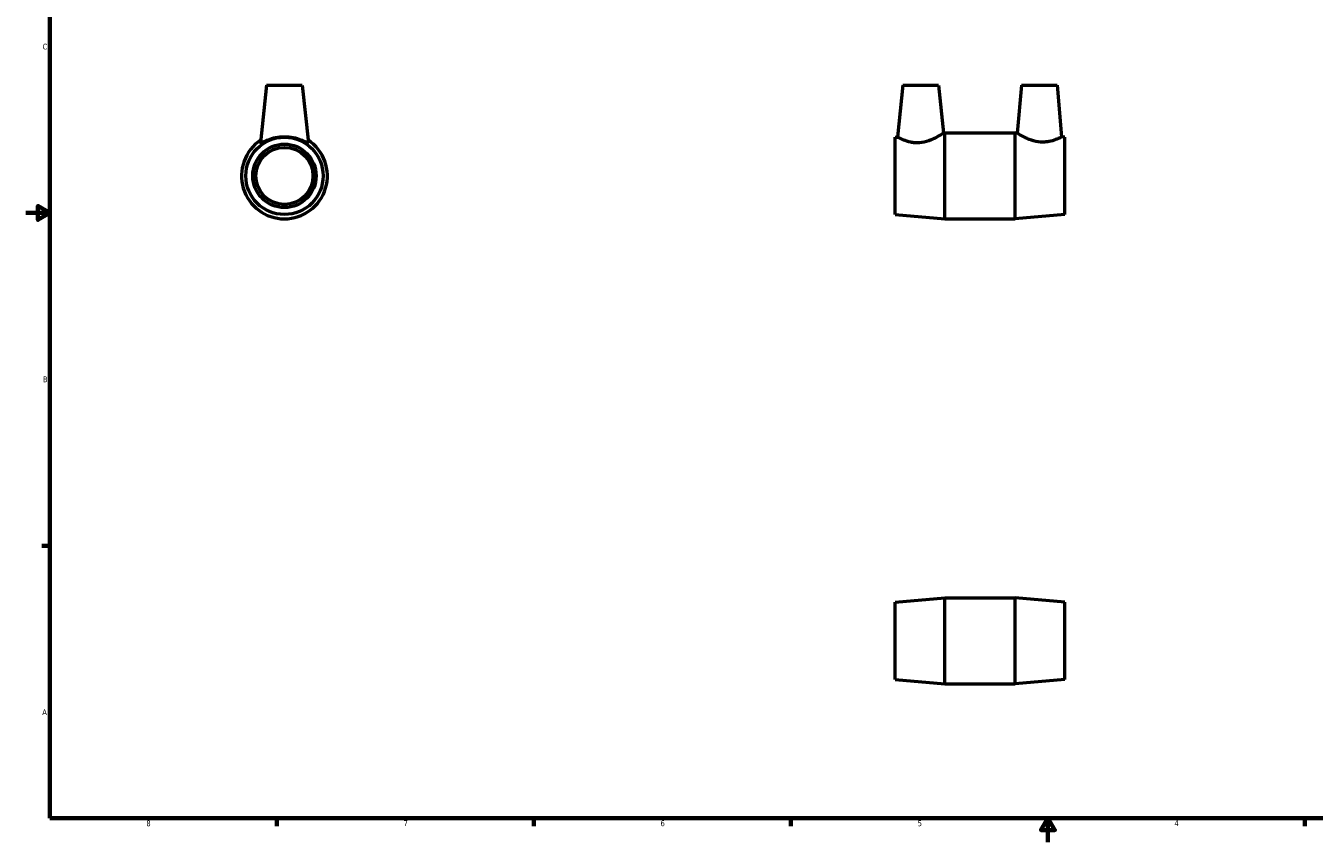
# Model space of a CAD drawing. Header units: inches. Extents: x 0.1 to 38.1, y 0.6 to 27.3.
# Tile 1 of 4: x 0.1 to 21.4, y 0.6 to 14.1. Entities that reach past the tile are written whole.
import ezdxf

# ---------------------------------------------------------------- set-up
doc = ezdxf.new("R2010")
doc.units = ezdxf.units.IN
doc.header["$MEASUREMENT"] = 0
doc.layers.add('Border (ANSI)', color=7, linetype='Continuous', lineweight=70)
doc.layers.add('Visible (ANSI)', color=7, linetype='Continuous', lineweight=50)
doc.styles.add('Note Text (ANSI)', font='tahoma.ttf')

# ---------------------------------------------------------------- blocks, each defined once
blk = doc.blocks.new('Borders Default Border')
at = {"layer": 'Border (ANSI)'}
for p, q in [((0.5, 5.5), (0.366, 5.5)), ((4.25, 1), (4.25, 0.866)), ((8.5, 1), (8.5, 0.866)), ((12.75, 1), (12.75, 0.866)), ((21.25, 1), (21.25, 0.866))]:
    blk.add_line(p, q, dxfattribs=at)
at = {"layer": 'Border (ANSI)', "flags": 128}
for points in [[(0.5, 1), (0.5, 21), (33.5, 21), (33.5, 1), (0.5, 1)], [(0.1, 11), (0.5, 11), (0.3, 11.115), (0.3, 10.885), (0.5, 11)], [(17, 0.6), (17, 1), (16.885, 0.8), (17.115, 0.8), (17, 1)]]:
    blk.add_lwpolyline(points, dxfattribs=at)
at = {"layer": 'Border (ANSI)', "color": 5, "true_color": 0x0000ff, "char_height": 0.0945, "attachment_point": 7, "style": 'Note Text (ANSI)'}
for s, insert in [('C', (0.378, 13.701)), ('B', (0.384, 8.203)), ('A', (0.373, 2.703)), ('8', (2.094, 0.863)), ('7', (6.346, 0.866)), ('6', (10.595, 0.864)), ('5', (14.847, 0.864)), ('4', (19.092, 0.866))]:
    blk.add_mtext(s, dxfattribs=dict(at, insert=insert))

msp = doc.modelspace()

# ---------------------------------------------------------------- linework, layer by layer
at = {"layer": 'Visible (ANSI)'}
for p, q in [((4.082, 13.113), (3.981, 12.161)), ((4.082, 13.113), (4.672, 13.113)), ((4.672, 13.113), (4.772, 12.161)), ((14.602, 13.113), (14.511, 12.255)), ((14.602, 13.113), (15.192, 13.113)), ((15.192, 13.113), (15.275, 12.322)), ((16.562, 13.113), (16.492, 12.321)), ((16.562, 13.113), (17.152, 13.113)), ((17.152, 13.113), (17.227, 12.257)), ((14.477, 12.252), (14.511, 12.255)), ((14.477, 10.974), (14.477, 12.252)), ((15.275, 12.322), (15.293, 12.323)), ((15.293, 10.903), (15.293, 12.323)), ((15.293, 12.323), (16.461, 12.323)), ((16.461, 10.903), (16.461, 12.323)), ((16.492, 12.321), (16.461, 12.323)), ((17.277, 12.252), (17.227, 12.257)), ((17.277, 10.974), (17.277, 12.252)), ((14.477, 10.974), (15.293, 10.903)), ((15.293, 10.903), (16.461, 10.903)), ((17.277, 10.974), (16.461, 10.903)), ((14.477, 4.569), (15.293, 4.64)), ((14.477, 3.291), (14.477, 4.569)), ((15.293, 3.22), (15.293, 4.64)), ((15.293, 4.64), (16.461, 4.64)), ((16.461, 3.22), (16.461, 4.64)), ((17.277, 4.569), (16.461, 4.64)), ((17.277, 3.291), (17.277, 4.569)), ((14.477, 3.291), (15.293, 3.22)), ((15.293, 3.22), (16.461, 3.22)), ((17.277, 3.291), (16.461, 3.22))]:
    msp.add_line(p, q, dxfattribs=at)
for radius in [0.639, 0.524, 0.471]:
    msp.add_circle((4.377, 11.613), radius, dxfattribs=at)
msp.add_arc((4.377, 11.613), 0.71, 123.3783, 56.6217, dxfattribs=at)
for points, knots in [([(4.772, 12.159), (4.771, 12.157), (4.767, 12.157), (4.755, 12.161), (4.746, 12.165), (4.713, 12.179), (4.682, 12.193), (4.614, 12.218), (4.571, 12.232), (4.476, 12.25), (4.425, 12.255), (4.328, 12.255), (4.277, 12.25), (4.183, 12.232), (4.14, 12.218), (4.071, 12.193), (4.04, 12.179), (4.008, 12.165), (3.999, 12.161), (3.987, 12.157), (3.983, 12.157), (3.982, 12.16), (3.981, 12.16), (3.981, 12.161)], [0, 0, 0, 0, 0.183106, 0.183106, 0.366212, 0.366212, 0.732424, 0.732424, 1.100761, 1.100761, 1.469097, 1.469097, 1.837434, 1.837434, 2.20577, 2.20577, 2.571982, 2.571982, 2.755088, 2.755088, 2.938194, 2.938194, 2.996862, 2.996862, 2.996862, 2.996862]), ([(14.874, 12.159), (14.85, 12.157), (14.825, 12.157), (14.777, 12.161), (14.754, 12.165), (14.687, 12.179), (14.647, 12.193), (14.584, 12.218), (14.557, 12.232), (14.521, 12.25), (14.511, 12.255), (14.511, 12.255)], [0, 0, 0, 0, 0.183106, 0.183106, 0.366212, 0.366212, 0.732424, 0.732424, 1.100761, 1.100761, 1.469097, 1.469097, 1.469097, 1.469097]), ([(15.275, 12.322), (15.275, 12.322), (15.265, 12.315), (15.225, 12.29), (15.195, 12.271), (15.126, 12.234), (15.082, 12.212), (14.982, 12.176), (14.927, 12.163), (14.874, 12.159)], [4.541355, 4.541355, 4.541355, 4.541355, 4.932469, 4.932469, 5.323583, 5.323583, 5.73405, 5.73405, 6.144516, 6.144516, 6.144516, 6.144516]), ([(17.227, 12.257), (17.227, 12.257), (17.218, 12.252), (17.183, 12.235), (17.157, 12.223), (17.096, 12.2), (17.057, 12.188), (16.993, 12.176), (16.97, 12.173), (16.924, 12.17), (16.9, 12.17), (16.827, 12.175), (16.774, 12.187), (16.679, 12.22), (16.636, 12.24), (16.57, 12.274), (16.541, 12.291), (16.502, 12.314), (16.492, 12.321), (16.492, 12.321)], [1.405736, 1.405736, 1.405736, 1.405736, 1.758451, 1.758451, 2.111165, 2.111165, 2.461319, 2.461319, 2.636396, 2.636396, 2.811472, 2.811472, 3.20106, 3.20106, 3.590647, 3.590647, 3.965315, 3.965315, 4.339983, 4.339983, 4.339983, 4.339983])]:
    msp.add_open_spline(points, degree=3, knots=knots, dxfattribs=at)
msp.add_open_spline([(4.772, 12.161), (4.772, 12.16), (4.772, 12.16), (4.772, 12.159)], degree=3, dxfattribs=at)

# ---------------------------------------------------------------- block references
msp.add_blockref('Borders Default Border', (0, 0))

doc.saveas('drawing.dxf')
